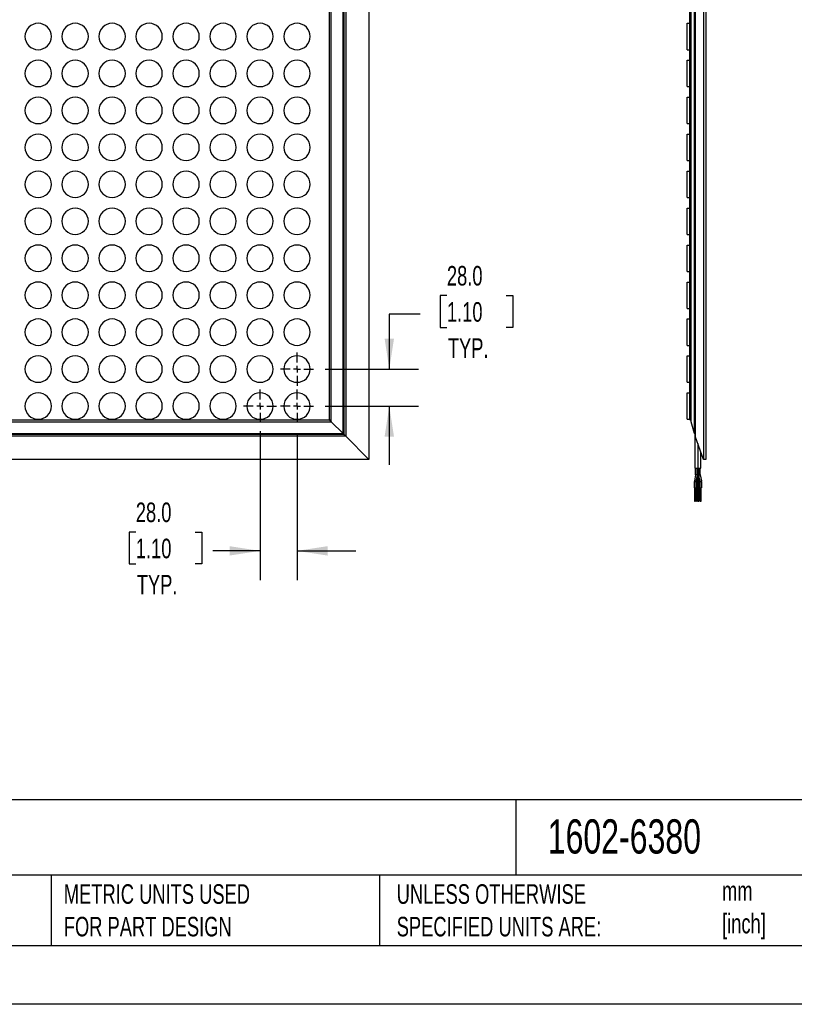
# Model space of a CAD drawing. Header units: millimetres. Extents: x 0 to 1956, y 0 to 1511.
# Tile 2 of 24: x 715 to 1301, y 0 to 746. Entities that reach past the tile are written whole.
import ezdxf

# ---------------------------------------------------------------- set-up
doc = ezdxf.new("R2010")
doc.units = ezdxf.units.MM
doc.header["$LTSCALE"] = 7
doc.linetypes.add('CENTERX2', pattern=[20.32, 12.7, -2.54, 2.54, -2.54])
doc.layers.add('CENTER', color=40, linetype='CENTERX2')
doc.layers.add('DIMENSIONS', color=140, linetype='Continuous', lineweight=25)
doc.layers.add('TEXT', color=140, linetype='Continuous', lineweight=25)
doc.styles.add('SLDTEXTSTYLE0', font='TXT', dxfattribs={"width": 0.7})
doc.dimstyles.new('SLDDIMSTYLE0', dxfattribs={"dimtxt": 15.106055, "dimasz": 23.114, "dimexe": 0, "dimexo": 0.0625, "dimgap": 3.776514, "dimtad": 0, "dimtih": 1, "dimtoh": 1, "dimdec": 1, "dimrnd": 1e-09, "dimzin": 4, "dimdsep": 46, "dimtxsty": 'SLDTEXTSTYLE0', "dimsah": 1, "dimcen": 0.09, "dimadec": 0, "dimazin": 1, "dimtfac": 1, "dimtdec": 1, "dimtmove": 0, "dimatfit": 0, "dimfxl": 0, "dimfrac": 2, "dimtolj": 1, "dimtzin": 12, "dimarcsym": 0})

# ---------------------------------------------------------------- blocks, each defined once
blk = doc.blocks.new('_D_7')
at = {"layer": 'DIMENSIONS'}
for p, q in [((896.58, 434.34), (896.58, 321.32)), ((924.58, 431.8), (924.58, 321.32)), ((802.5, 357.67), (797.43, 357.67)), ((797.43, 357.67), (797.43, 333.66)), ((847.39, 357.67), (852.46, 357.67)), ((852.46, 357.67), (852.46, 333.66)), ((896.58, 343.54), (860.92, 343.54)), ((924.58, 343.54), (969.03, 343.54)), ((797.43, 333.66), (802.5, 333.66)), ((852.46, 333.66), (847.39, 333.66))]:
    blk.add_line(p, q, dxfattribs=at)
for points in [[(896.58, 343.54), (873.47, 347.1), (873.47, 339.99)], [(924.58, 343.54), (947.7, 339.99), (947.7, 347.1)]]:
    blk.add_solid(points, dxfattribs=at)
at = {"layer": 'DIMENSIONS', "char_height": 14.817, "attachment_point": 1, "style": 'SLDTEXTSTYLE0'}
for s, insert in [('28.0', (802.5, 380.15)), ('1.10', (802.5, 352.76)), ('TYP.', (803.23, 325.37))]:
    blk.add_mtext(s, dxfattribs=dict(at, insert=insert))
blk = doc.blocks.new('_D_8')
at = {"layer": 'DIMENSIONS'}
for p, q in [((1038.09, 536.9), (1033.02, 536.9)), ((1033.02, 536.9), (1033.02, 512.89)), ((1082.98, 536.9), (1088.05, 536.9)), ((1088.05, 536.9), (1088.05, 512.89)), ((1017.8, 522.77), (994.48, 522.77)), ((994.48, 522.77), (994.48, 481.23)), ((1033.02, 512.89), (1038.09, 512.89)), ((1088.05, 512.89), (1082.98, 512.89)), ((946.01, 481.23), (1016.7, 481.23)), ((946.01, 453.23), (1016.7, 453.23)), ((994.48, 453.23), (994.48, 408.78))]:
    blk.add_line(p, q, dxfattribs=at)
for points in [[(994.48, 481.23), (998.03, 504.35), (990.92, 504.35)], [(994.48, 453.23), (990.92, 430.12), (998.03, 430.12)]]:
    blk.add_solid(points, dxfattribs=at)
at = {"layer": 'DIMENSIONS', "char_height": 14.817, "attachment_point": 1, "style": 'SLDTEXTSTYLE0'}
for s, insert in [('28.0', (1038.09, 559.38)), ('1.10', (1038.09, 531.99)), ('TYP.', (1038.82, 504.6))]:
    blk.add_mtext(s, dxfattribs=dict(at, insert=insert))
blk = doc.blocks.new('SW_CENTERMARKSYMBOL_0')
at = {"layer": 'CENTER', "color": 0}
for p, q in [((0, 5.08), (0, 12.54)), ((-5.08, 0), (-12.54, 0)), ((0, 0), (-2.54, 0)), ((0, 0), (0, 2.54)), ((0, 0), (0, -2.54)), ((0, 0), (2.54, 0)), ((5.08, 0), (12.54, 0)), ((0, -5.08), (0, -12.54))]:
    blk.add_line(p, q, dxfattribs=at)
blk = doc.blocks.new('SW_CENTERMARKSYMBOL_1')
at = {"layer": 'CENTER', "color": 0}
for p, q in [((0, 5.08), (0, 12.54)), ((-5.08, 0), (-12.54, 0)), ((0, 0), (-2.54, 0)), ((0, 0), (0, 2.54)), ((0, 0), (0, -2.54)), ((0, 0), (2.54, 0)), ((5.08, 0), (12.54, 0)), ((0, -5.08), (0, -12.54))]:
    blk.add_line(p, q, dxfattribs=at)
blk = doc.blocks.new('SW_CENTERMARKSYMBOL_2')
at = {"layer": 'CENTER', "color": 0}
for p, q in [((0, 5.08), (0, 12.54)), ((-5.08, 0), (-12.54, 0)), ((0, 0), (-2.54, 0)), ((0, 0), (0, 2.54)), ((0, 0), (0, -2.54)), ((0, 0), (2.54, 0)), ((5.08, 0), (12.54, 0)), ((0, -5.08), (0, -12.54))]:
    blk.add_line(p, q, dxfattribs=at)

msp = doc.modelspace()

# ---------------------------------------------------------------- linework, layer by layer
for p, q in [((979.08, 1081.73), (979.08, 412.73)), ((1232.4, 1081.73), (1232.4, 412.73)), ((1234.15, 1081.73), (1234.15, 412.73)), ((959.43, 432.39), (959.43, 1062.08)), ((960.1, 1062.75), (960.1, 431.72)), ((961.44, 1064.08), (961.44, 430.38)), ((1225.51, 432.39), (1225.51, 1062.08)), ((1226.2, 1064.08), (1226.2, 430.38)), ((950.47, 441.35), (950.47, 1053.11)), ((1223.19, 441.35), (1223.19, 1053.11)), ((949.08, 442.73), (949.08, 1051.73)), ((1222.15, 442.73), (1222.15, 1051.73)), ((1220.15, 723.23), (1220.15, 743.23)), ((1220.15, 743.23), (1222.15, 743.23)), ((1220.15, 723.23), (1222.15, 723.23)), ((1220.15, 695.23), (1220.15, 715.23)), ((1220.15, 715.23), (1222.15, 715.23)), ((1220.15, 695.23), (1222.15, 695.23)), ((1220.15, 687.23), (1222.15, 687.23)), ((1220.15, 667.23), (1220.15, 687.23)), ((1220.15, 667.23), (1222.15, 667.23)), ((1220.15, 639.23), (1220.15, 659.23)), ((1220.15, 659.23), (1222.15, 659.23)), ((1220.15, 639.23), (1222.15, 639.23)), ((1220.15, 611.23), (1220.15, 631.23)), ((1220.15, 631.23), (1222.15, 631.23)), ((1220.15, 611.23), (1222.15, 611.23)), ((1220.15, 583.23), (1220.15, 603.23)), ((1220.15, 603.23), (1222.15, 603.23)), ((1220.15, 583.23), (1222.15, 583.23)), ((1220.15, 555.23), (1220.15, 575.23)), ((1220.15, 575.23), (1222.15, 575.23)), ((1220.15, 555.23), (1222.15, 555.23)), ((1220.15, 547.23), (1222.15, 547.23)), ((1220.15, 527.23), (1220.15, 547.23)), ((1220.15, 527.23), (1222.15, 527.23)), ((1220.15, 499.23), (1220.15, 519.23)), ((1220.15, 519.23), (1222.15, 519.23)), ((1220.15, 499.23), (1222.15, 499.23)), ((1220.15, 471.23), (1220.15, 491.23)), ((1220.15, 491.23), (1222.15, 491.23)), ((1220.15, 471.23), (1222.15, 471.23)), ((1220.15, 463.23), (1222.15, 463.23)), ((1220.15, 443.23), (1220.15, 463.23)), ((340.08, 442.73), (949.08, 442.73)), ((657.08, 441.35), (950.47, 441.35)), ((950.19, 441.63), (950.19, 441.63)), ((959.43, 432.39), (950.47, 441.35)), ((1220.15, 443.23), (1222.15, 443.23)), ((1222.15, 442.73), (1223.19, 442.73)), ((1225.51, 432.39), (1223.19, 441.35)), ((657.08, 432.39), (959.43, 432.39)), ((960.1, 431.72), (657.08, 431.72)), ((961.44, 430.38), (657.08, 430.38)), ((960.1, 431.72), (959.43, 432.39)), ((961.44, 430.38), (960.1, 431.72)), ((979.08, 412.73), (961.44, 430.38)), ((1226.2, 432.04), (1225.51, 432.39)), ((1225.95, 432.17), (1225.95, 406.23)), ((1232.4, 412.73), (1226.2, 430.38)), ((1228.15, 424.81), (1228.15, 406.23)), ((1230.35, 406.23), (1230.35, 418.55)), ((979.08, 412.73), (657.08, 412.73)), ((1234.15, 412.73), (1232.4, 412.73)), ((1225.95, 406.23), (1228.15, 406.23)), ((1226.41, 401.43), (1226.41, 406.23)), ((1227.61, 401.43), (1227.61, 406.23)), ((1227.79, 401.43), (1227.79, 406.23)), ((1227.91, 406.23), (1227.91, 401.43)), ((1228.15, 406.23), (1230.35, 406.23)), ((1228.51, 401.43), (1228.51, 406.23)), ((1229.11, 401.43), (1229.11, 406.23)), ((1229.9, 401.43), (1229.9, 406.23)), ((1225.46, 396.03), (1225.46, 391.23)), ((1225.46, 396.03), (1225.48, 396.03)), ((1225.48, 396.03), (1226.66, 396.03)), ((1226.38, 401.15), (1225.5, 396.54)), ((1226.41, 401.43), (1226.44, 401.43)), ((1226.44, 401.43), (1227.61, 401.43)), ((1226.66, 396.03), (1226.66, 391.23)), ((1227.56, 400.93), (1226.68, 396.31)), ((1226.89, 396.03), (1226.89, 391.23)), ((1226.89, 396.03), (1226.89, 396.03)), ((1226.89, 396.03), (1227.49, 396.03)), ((1226.99, 397.95), (1226.9, 396.46)), ((1227.49, 396.03), (1227.67, 396.03)), ((1227.49, 396.03), (1227.49, 391.23)), ((1227.78, 400.93), (1227.5, 396.31)), ((1227.61, 401.43), (1227.79, 401.43)), ((1227.67, 396.03), (1228.09, 396.03)), ((1227.91, 401.43), (1227.92, 401.43)), ((1227.92, 401.43), (1228.51, 401.43)), ((1227.93, 401.43), (1227.93, 401)), ((1227.93, 401), (1228.2, 396.39)), ((1228.09, 391.23), (1228.09, 396.03)), ((1228.09, 396.03), (1228.09, 396.03)), ((1228.1, 396.39), (1228.15, 397.24)), ((1228.1, 396.39), (1228.1, 396.39)), ((1228.21, 396.39), (1228.2, 396.39)), ((1228.22, 396.03), (1228.22, 391.23)), ((1228.22, 396.03), (1228.82, 396.03)), ((1228.51, 401.43), (1228.69, 401.43)), ((1228.53, 401.15), (1228.8, 396.54)), ((1228.69, 401.43), (1229.11, 401.43)), ((1228.82, 396.03), (1229, 396.03)), ((1228.82, 396.03), (1228.82, 391.23)), ((1229, 396.03), (1229.42, 396.03)), ((1229.11, 401.43), (1229.11, 401.43)), ((1229.11, 401.43), (1229.9, 401.43)), ((1229.12, 401.08), (1229.13, 401.07)), ((1229.4, 396.46), (1229.13, 401.07)), ((1229.31, 397.95), (1229.63, 396.31)), ((1229.4, 396.03), (1229.4, 396.46)), ((1229.42, 391.23), (1229.42, 396.03)), ((1229.65, 396.03), (1229.65, 391.23)), ((1229.65, 396.03), (1229.68, 396.03)), ((1229.68, 396.03), (1230.85, 396.03)), ((1229.92, 401.15), (1230.8, 396.54)), ((1230.85, 396.03), (1230.85, 391.23)), ((1225.46, 391.23), (1226.66, 391.23)), ((1225.66, 391.23), (1225.66, 381.23)), ((1226.06, 381.23), (1226.06, 391.23)), ((1226.46, 381.23), (1226.46, 391.23)), ((1226.89, 391.23), (1227.49, 391.23)), ((1227.09, 391.23), (1227.09, 381.23)), ((1227.49, 391.23), (1228.09, 391.23)), ((1227.49, 381.23), (1227.49, 391.23)), ((1227.89, 381.23), (1227.89, 391.23)), ((1228.22, 391.23), (1228.82, 391.23)), ((1228.42, 391.23), (1228.42, 381.23)), ((1228.82, 391.23), (1229.42, 391.23)), ((1228.82, 381.23), (1228.82, 391.23)), ((1229.22, 381.23), (1229.22, 391.23)), ((1229.65, 391.23), (1230.85, 391.23)), ((1229.85, 391.23), (1229.85, 381.23)), ((1230.25, 381.23), (1230.25, 391.23)), ((1230.65, 381.23), (1230.65, 391.23)), ((1225.66, 381.23), (1226.06, 381.23)), ((1226.06, 381.23), (1226.46, 381.23)), ((1227.09, 381.23), (1227.49, 381.23)), ((1227.49, 381.23), (1227.89, 381.23)), ((1228.42, 381.23), (1228.82, 381.23)), ((1228.82, 381.23), (1229.22, 381.23)), ((1229.85, 381.23), (1230.25, 381.23)), ((1230.25, 381.23), (1230.65, 381.23))]:
    msp.add_line(p, q)
at = {"color": 7, "linetype": 'Continuous'}
msp.add_line((1955.82, 0.02), (0.02, 0.02), dxfattribs=at)
at = {"flags": 128}
for points in [[(1227.54, 400.95), (1227.57, 400.94), (1227.78, 400.93)], [(1228.98, 396.54), (1229.17, 396.54), (1229.31, 396.52), (1229.39, 396.48), (1229.4, 396.46)]]:
    msp.add_lwpolyline(points, dxfattribs=at)
for centre, radius, start, end in [((728.58, 733.23), 10, 90, 270), ((728.58, 733.23), 10, 270, 90), ((756.58, 733.23), 10, 90, 270), ((756.58, 733.23), 10, 270, 90), ((784.58, 733.23), 10, 90, 270), ((784.58, 733.23), 10, 270, 90), ((812.58, 733.23), 10, 90, 270), ((812.58, 733.23), 10, 270, 90), ((840.58, 733.23), 10, 90, 270), ((840.58, 733.23), 10, 270, 90), ((868.58, 733.23), 10, 90, 270), ((868.58, 733.23), 10, 270, 90), ((896.58, 733.23), 10, 90, 270), ((896.58, 733.23), 10, 270, 90), ((924.58, 733.23), 10, 90, 270), ((924.58, 733.23), 10, 270, 90), ((728.58, 705.23), 10, 90, 270), ((728.58, 705.23), 10, 270, 90), ((756.58, 705.23), 10, 90, 270), ((756.58, 705.23), 10, 270, 90), ((784.58, 705.23), 10, 90, 270), ((784.58, 705.23), 10, 270, 90), ((812.58, 705.23), 10, 90, 270), ((812.58, 705.23), 10, 270, 90), ((840.58, 705.23), 10, 90, 270), ((840.58, 705.23), 10, 270, 90), ((868.58, 705.23), 10, 90, 270), ((868.58, 705.23), 10, 270, 90), ((896.58, 705.23), 10, 90, 270), ((896.58, 705.23), 10, 270, 90), ((924.58, 705.23), 10, 90, 270), ((924.58, 705.23), 10, 270, 90), ((728.58, 677.23), 10, 90, 270), ((728.58, 677.23), 10, 270, 90), ((756.58, 677.23), 10, 90, 270), ((756.58, 677.23), 10, 270, 90), ((784.58, 677.23), 10, 90, 270), ((784.58, 677.23), 10, 270, 90), ((812.58, 677.23), 10, 90, 270), ((812.58, 677.23), 10, 270, 90), ((840.58, 677.23), 10, 90, 270), ((840.58, 677.23), 10, 270, 90), ((868.58, 677.23), 10, 90, 270), ((868.58, 677.23), 10, 270, 90), ((896.58, 677.23), 10, 90, 270), ((896.58, 677.23), 10, 270, 90), ((924.58, 677.23), 10, 90, 270), ((924.58, 677.23), 10, 270, 90), ((728.58, 649.23), 10, 90, 270), ((728.58, 649.23), 10, 270, 90), ((756.58, 649.23), 10, 90, 270), ((756.58, 649.23), 10, 270, 90), ((784.58, 649.23), 10, 90, 270), ((784.58, 649.23), 10, 270, 90), ((812.58, 649.23), 10, 90, 270), ((812.58, 649.23), 10, 270, 90), ((840.58, 649.23), 10, 90, 270), ((840.58, 649.23), 10, 270, 90), ((868.58, 649.23), 10, 90, 270), ((868.58, 649.23), 10, 270, 90), ((896.58, 649.23), 10, 90, 270), ((896.58, 649.23), 10, 270, 90), ((924.58, 649.23), 10, 90, 270), ((924.58, 649.23), 10, 270, 90), ((728.58, 621.23), 10, 90, 270), ((728.58, 621.23), 10, 270, 90), ((756.58, 621.23), 10, 90, 270), ((756.58, 621.23), 10, 270, 90), ((784.58, 621.23), 10, 90, 270), ((784.58, 621.23), 10, 270, 90), ((812.58, 621.23), 10, 90, 270), ((812.58, 621.23), 10, 270, 90), ((840.58, 621.23), 10, 90, 270), ((840.58, 621.23), 10, 270, 90), ((868.58, 621.23), 10, 90, 270), ((868.58, 621.23), 10, 270, 90), ((896.58, 621.23), 10, 90, 270), ((896.58, 621.23), 10, 270, 90), ((924.58, 621.23), 10, 90, 270), ((924.58, 621.23), 10, 270, 90), ((728.58, 593.23), 10, 90, 270), ((728.58, 593.23), 10, 270, 90), ((756.58, 593.23), 10, 90, 270), ((756.58, 593.23), 10, 270, 90), ((784.58, 593.23), 10, 90, 270), ((784.58, 593.23), 10, 270, 90), ((812.58, 593.23), 10, 90, 270), ((812.58, 593.23), 10, 270, 90), ((840.58, 593.23), 10, 90, 270), ((840.58, 593.23), 10, 270, 90), ((868.58, 593.23), 10, 90, 270), ((868.58, 593.23), 10, 270, 90), ((896.58, 593.23), 10, 90, 270), ((896.58, 593.23), 10, 270, 90), ((924.58, 593.23), 10, 90, 270), ((924.58, 593.23), 10, 270, 90), ((728.58, 565.23), 10, 90, 270), ((728.58, 565.23), 10, 270, 90), ((756.58, 565.23), 10, 90, 270), ((756.58, 565.23), 10, 270, 90), ((784.58, 565.23), 10, 90, 270), ((784.58, 565.23), 10, 270, 90), ((812.58, 565.23), 10, 90, 270), ((812.58, 565.23), 10, 270, 90), ((840.58, 565.23), 10, 90, 270), ((840.58, 565.23), 10, 270, 90), ((868.58, 565.23), 10, 90, 270), ((868.58, 565.23), 10, 270, 90), ((896.58, 565.23), 10, 90, 270), ((896.58, 565.23), 10, 270, 90), ((924.58, 565.23), 10, 90, 270), ((924.58, 565.23), 10, 270, 90), ((728.58, 537.23), 10, 90, 270), ((728.58, 537.23), 10, 270, 90), ((756.58, 537.23), 10, 90, 270), ((756.58, 537.23), 10, 270, 90), ((784.58, 537.23), 10, 90, 270), ((784.58, 537.23), 10, 270, 90), ((812.58, 537.23), 10, 90, 270), ((812.58, 537.23), 10, 270, 90), ((840.58, 537.23), 10, 90, 270), ((840.58, 537.23), 10, 270, 90), ((868.58, 537.23), 10, 90, 270), ((868.58, 537.23), 10, 270, 90), ((896.58, 537.23), 10, 90, 270), ((896.58, 537.23), 10, 270, 90), ((924.58, 537.23), 10, 90, 270), ((924.58, 537.23), 10, 270, 90), ((728.58, 509.23), 10, 90, 270), ((728.58, 509.23), 10, 270, 90), ((756.58, 509.23), 10, 90, 270), ((756.58, 509.23), 10, 270, 90), ((784.58, 509.23), 10, 90, 270), ((784.58, 509.23), 10, 270, 90), ((812.58, 509.23), 10, 90, 270), ((812.58, 509.23), 10, 270, 90), ((840.58, 509.23), 10, 90, 270), ((840.58, 509.23), 10, 270, 90), ((868.58, 509.23), 10, 90, 270), ((868.58, 509.23), 10, 270, 90), ((896.58, 509.23), 10, 90, 270), ((896.58, 509.23), 10, 270, 90), ((924.58, 509.23), 10, 90, 270), ((924.58, 509.23), 10, 270, 90), ((728.58, 481.23), 10, 90, 270), ((728.58, 481.23), 10, 270, 90), ((756.58, 481.23), 10, 90, 270), ((756.58, 481.23), 10, 270, 90), ((784.58, 481.23), 10, 90, 270), ((784.58, 481.23), 10, 270, 90), ((812.58, 481.23), 10, 90, 270), ((812.58, 481.23), 10, 270, 90), ((840.58, 481.23), 10, 90, 270), ((840.58, 481.23), 10, 270, 90), ((868.58, 481.23), 10, 90, 270), ((868.58, 481.23), 10, 270, 90), ((896.58, 481.23), 10, 90, 270), ((896.58, 481.23), 10, 270, 90), ((924.58, 481.23), 10, 90, 270), ((924.58, 481.23), 10, 270, 90), ((728.58, 453.23), 10, 90, 270), ((728.58, 453.23), 10, 270, 90), ((756.58, 453.23), 10, 90, 270), ((756.58, 453.23), 10, 270, 90), ((784.58, 453.23), 10, 90, 270), ((784.58, 453.23), 10, 270, 90), ((812.58, 453.23), 10, 90, 270), ((812.58, 453.23), 10, 270, 90), ((840.58, 453.23), 10, 90, 270), ((840.58, 453.23), 10, 270, 90), ((868.58, 453.23), 10, 90, 270), ((868.58, 453.23), 10, 270, 90), ((896.58, 453.23), 10, 90, 270), ((896.58, 453.23), 10, 270, 90), ((924.58, 453.23), 10, 90, 270), ((924.58, 453.23), 10, 270, 90), ((1228.21, 396.03), 2.72, 169.20662, 180.00374), ((1225.52, 396.51), 0.0371, 77.74428, 123.30846), ((1225.17, 391.75), 4.81, 71.68009, 85.70096), ((1226.4, 401.12), 0.0371, 77.74428, 123.30846), ((1224.97, 401.43), 1.47, 349.20662, 0.00374), ((1226.05, 396.36), 4.81, 71.68009, 85.70096), ((1228.09, 396.03), 1.47, 169.20662, 180.00374), ((1226.66, 396.34), 0.0371, 257.74428, 303.30846), ((1227.4, 397.19), 0.879, 235.53504, 276.625), ((1227.68, 399.38), 3.07, 266.64782, 269.95245), ((1224.86, 401.43), 2.72, 349.20662, 0.00374), ((1232.25, 396.03), 4.58, 176.57692, 180.01204), ((1227.8, 396.84), 0.546, 257.41732, 303.61155), ((1227.96, 404.01), 3.09, 266.65488, 269.45323), ((1228.42, 400.28), 0.879, 83.375, 124.46496), ((1228.7, 395.67), 0.879, 83.375, 124.46496), ((1228.71, 398.09), 3.07, 90.04755, 93.35218), ((1233.28, 401.43), 4.58, 179.98796, 183.42308), ((1228.82, 400.61), 0.556, 56.96041, 102.28518), ((1228.98, 393.47), 3.07, 90.04755, 93.35218), ((1220.49, 396.04), 8.51, 359.98796, 3.42308), ((1228.63, 404.9), 3.97, 277.24185, 289.01169), ((1229.65, 396.34), 0.0371, 236.69154, 282.25572), ((1229.29, 401.1), 4.81, 274.29904, 288.31991), ((1228.21, 396.03), 1.47, 359.99626, 10.79338), ((1231.34, 401.43), 1.47, 179.99626, 190.79338), ((1229.9, 401.12), 0.0371, 56.69154, 102.25572), ((1228.1, 396.03), 2.72, 359.99626, 10.79338)]:
    msp.add_arc(centre, radius, start, end)
msp.add_open_spline([(949.08, 442.73), (949.67, 442.15), (950.04, 441.78), (950.19, 441.63)], degree=3)
for points, knots in [([(950.19, 441.63), (950.2, 441.62), (950.21, 441.61), (950.24, 441.58), (950.29, 441.53), (950.35, 441.47), (950.38, 441.44), (950.39, 441.43), (950.39, 441.43), (950.39, 441.43)], [0, 0, 0, 0, 0.0884, 0.16347, 0.338703, 0.681138, 0.846774, 0.918498, 1, 1, 1, 1]), ([(950.39, 441.43), (950.39, 441.43), (950.39, 441.43), (950.39, 441.43), (950.39, 441.43), (950.39, 441.43), (950.39, 441.42), (950.4, 441.42), (950.41, 441.41), (950.43, 441.38), (950.45, 441.36), (950.47, 441.35)], [0, 0, 0, 0, 0.007813, 0.007813, 0.015625, 0.03125, 0.0625, 0.125, 0.25, 0.5, 1, 1, 1, 1]), ([(1226.91, 396.46), (1226.91, 396.45), (1226.89, 396.32), (1226.9, 396.17), (1226.91, 396.03)], [0, 0, 0, 0, 0.090379, 1, 1, 1, 1]), ([(1228.2, 396.39), (1228.21, 396.32), (1228.22, 396.2), (1228.21, 396.08), (1228.21, 396.03)], [0, 0, 0, 0, 0.60285, 1, 1, 1, 1]), ([(1229.13, 401.08), (1229.12, 401.15), (1229.11, 401.26), (1229.12, 401.38), (1229.12, 401.43)], [0, 0, 0, 0, 0.6028496, 1, 1, 1, 1])]:
    msp.add_open_spline(points, degree=3, knots=knots)
at = {"layer": 'TEXT'}
for p, q in [((1911.35, 154.88), (44.45, 154.88)), ((1090.31, 154.88), (1090.31, 97.79)), ((1911.35, 97.79), (44.45, 97.79)), ((738.39, 97.79), (738.39, 44.45)), ((986.98, 97.79), (986.98, 44.45)), ((44.45, 44.45), (1911.35, 44.45))]:
    msp.add_line(p, q, dxfattribs=at)

# ---------------------------------------------------------------- block references
at = {"layer": 'CENTER'}
for name, p in [('SW_CENTERMARKSYMBOL_2', (924.58, 481.23)), ('SW_CENTERMARKSYMBOL_1', (896.58, 453.23)), ('SW_CENTERMARKSYMBOL_0', (924.58, 453.23))]:
    msp.add_blockref(name, p, dxfattribs=at)

# ---------------------------------------------------------------- texts
at = {"layer": 'TEXT', "attachment_point": 1, "style": 'SLDTEXTSTYLE0'}
for s, insert, char_height in [('1602-6380', (1114.45, 140.16), 25.929), ('METRIC UNITS USED ^JFOR PART DESIGN', (747.98, 90.98), 14.8167), ('UNLESS OTHERWISE ^JSPECIFIED UNITS ARE:', (1000.08, 90.98), 14.8167), ('mm^J[inch]', (1246.45, 93.3), 14.817)]:
    msp.add_mtext(s, dxfattribs=dict(at, insert=insert, char_height=char_height))

# ---------------------------------------------------------------- dimensions: what is measured, and where the dimension line sits
at = {"layer": 'DIMENSIONS'}
dim = msp.add_linear_dim(base=(994.48, 481.23), p1=(937.12, 453.23), p2=(937.12, 481.23), angle=90, text='<>\\PTYP.', dimstyle='SLDDIMSTYLE0', dxfattribs=at)
dim.commit()
dim.dimension.update_dxf_attribs({"geometry": '_D_8', "text_midpoint": (994.48, 522.77), "dimtype": 160})
dim = msp.add_linear_dim(base=(896.58, 343.54), p1=(924.58, 440.69), p2=(896.58, 443.23), text='<>\\PTYP.', dimstyle='SLDDIMSTYLE0', dxfattribs=at)
dim.commit()
dim.dimension.update_dxf_attribs({"geometry": '_D_7', "text_midpoint": (824.95, 343.54), "dimtype": 160})

doc.saveas('drawing.dxf')
